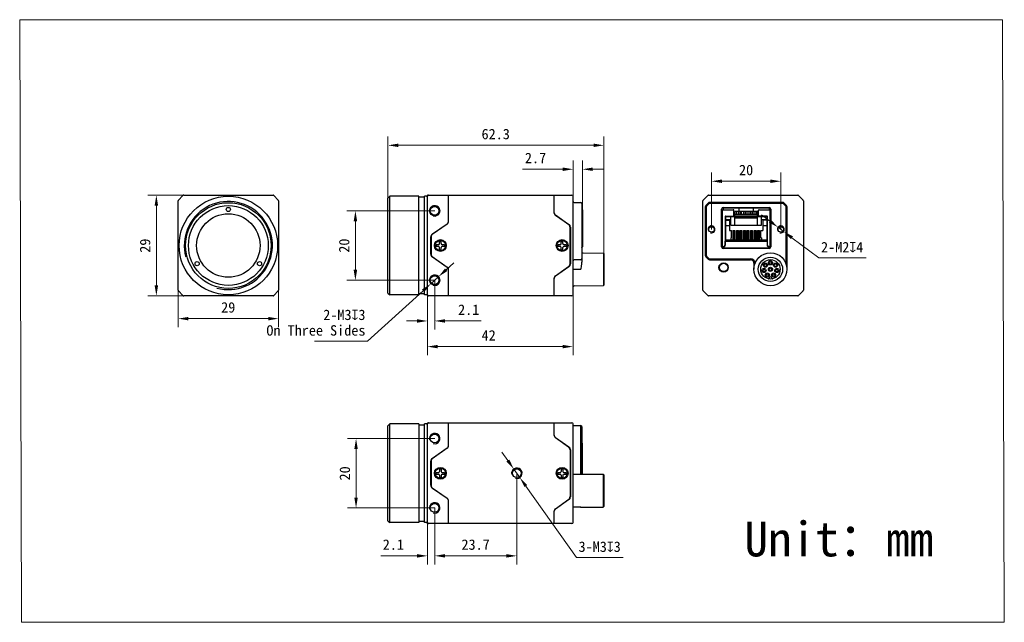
# Model space of a CAD drawing. Header units: millimetres. Extents: x 764 to 1048, y 76 to 249.
import ezdxf

# ---------------------------------------------------------------- set-up
doc = ezdxf.new("R2010")
doc.units = ezdxf.units.MM
doc.header["$LTSCALE"] = 16.335
doc.header["$PDMODE"] = 3
doc.header["$PDSIZE"] = 8
doc.layers.get('0').update_dxf_attribs({"linetype": 'CONTINUOUS'})
doc.layers.get('Defpoints').update_dxf_attribs({"linetype": 'CONTINUOUS'})
for name, color, linetype in [('00_COMPONENTS', 7, 'CONTINUOUS'), ('51__DRAFT_DIMS', 7, 'CONTINUOUS'), ('ASM_DXF_DIMENSION', 7, 'CONTINUOUS'), ('ASM_DXF_FORMAT', 7, 'CONTINUOUS'), ('D-01-35-26-0DXF_CONTINUOUS_LINE', 7, 'CONTINUOUS'), ('D-01-36-26-0DXF_CONTINUOUS_LINE', 7, 'CONTINUOUS')]:
    doc.layers.add(name, color=color, linetype=linetype)
doc.styles.get("Standard").update_dxf_attribs({"font": 'simfang.ttf'})
doc.dimstyles.new('DIMSTYLE_1', dxfattribs={"dimtxt": 3, "dimasz": 3, "dimexe": 2.5, "dimexo": 0, "dimgap": 0.75, "dimtad": 1, "dimdsep": 46, "dimtxsty": 'STANDARD', "dimblk": '_FILLED', "dimcen": 0.09, "dimclrd": 8, "dimclre": 8, "dimclrt": 7, "dimadec": 0, "dimazin": 0, "dimtp": 0.001, "dimtm": 0.001, "dimtfac": 1, "dimtofl": 0, "dimtmove": 0, "dimatfit": 3, "dimldrblk": '_FILLED', "dimfxl": 1, "dimtolj": 1, "dimlwd": 9, "dimlwe": 9, "dimarcsym": 0})
doc.dimstyles.new('DIMSTYLE_2', dxfattribs={"dimtxt": 3, "dimasz": 3, "dimexe": 2.5, "dimexo": 0, "dimtad": 1, "dimdec": 3, "dimdsep": 46, "dimtxsty": 'STANDARD', "dimblk": '_FILLED', "dimcen": 0.09, "dimclrd": 8, "dimclre": 8, "dimclrt": 7, "dimadec": 0, "dimazin": 0, "dimtp": 0.001, "dimtm": 0.001, "dimtfac": 1, "dimtdec": 3, "dimtmove": 0, "dimatfit": 2, "dimldrblk": '_FILLED', "dimfxl": 1, "dimtolj": 1, "dimlwd": 9, "dimlwe": 9, "dimarcsym": 0})

# ---------------------------------------------------------------- blocks, each defined once
blk = doc.blocks.new('_FILLED')
at = {"color": 0, "linetype": 'ByBlock'}
blk.add_solid([(0, 0), (-1, 0.167), (-1, -0.167)], dxfattribs=at)
blk = doc.blocks.new('*D145')
at = {"layer": 'D-01-35-26-0DXF_CONTINUOUS_LINE', "color": 8, "linetype": 'Continuous', "lineweight": 9}
for p, q in [((809.66, 172.39), (809.66, 160.71)), ((838.66, 172.39), (838.66, 160.71)), ((812.66, 163.21), (835.66, 163.21))]:
    blk.add_line(p, q, dxfattribs=at)
at = {"layer": 'Defpoints', "color": 0}
for p in [(809.66, 172.39), (838.66, 172.39), (838.66, 163.21)]:
    blk.add_point(p, dxfattribs=at)
at = {"layer": 'D-01-35-26-0DXF_CONTINUOUS_LINE', "color": 8, "linetype": 'ByBlock', "lineweight": 9, "xscale": 3, "yscale": 3, "zscale": 3, "rotation": 180}
blk.add_blockref('_FILLED', (809.66, 163.21), dxfattribs=at)
at = {"layer": 'D-01-35-26-0DXF_CONTINUOUS_LINE', "color": 8, "linetype": 'ByBlock', "lineweight": 9, "xscale": 3, "yscale": 3, "zscale": 3}
blk.add_blockref('_FILLED', (838.66, 163.21), dxfattribs=at)
at = {"layer": 'D-01-35-26-0DXF_CONTINUOUS_LINE', "color": 7, "lineweight": 30, "insert": (824.13, 167.96), "char_height": 3, "attachment_point": 2, "line_spacing_factor": 0.9}
blk.add_mtext('\\A1;29', dxfattribs=at)
blk = doc.blocks.new('*D146')
at = {"layer": 'D-01-35-26-0DXF_CONTINUOUS_LINE', "color": 8, "linetype": 'Continuous', "lineweight": 9}
for p, q in [((812.28, 198.78), (800.9, 198.78)), ((803.4, 172.78), (803.4, 195.78)), ((812.28, 169.78), (800.9, 169.78))]:
    blk.add_line(p, q, dxfattribs=at)
at = {"layer": 'Defpoints', "color": 0}
for p in [(803.4, 198.78), (812.28, 198.78), (812.28, 169.78)]:
    blk.add_point(p, dxfattribs=at)
at = {"layer": 'D-01-35-26-0DXF_CONTINUOUS_LINE', "color": 8, "linetype": 'ByBlock', "lineweight": 9, "xscale": 3, "yscale": 3, "zscale": 3}
for p, rotation in [((803.4, 198.78), 90), ((803.4, 169.78), 270)]:
    blk.add_blockref('_FILLED', p, dxfattribs=dict(at, rotation=rotation))
at = {"layer": 'D-01-35-26-0DXF_CONTINUOUS_LINE', "color": 7, "lineweight": 30, "insert": (798.65, 184.24), "char_height": 3, "attachment_point": 2, "rotation": 90, "line_spacing_factor": 0.9}
blk.add_mtext('\\A1;29', dxfattribs=at)
blk = doc.blocks.new('*D147')
at = {"layer": 'D-01-35-26-0DXF_CONTINUOUS_LINE', "color": 8, "linetype": 'Continuous', "lineweight": 9}
for p, q in [((883.66, 128.65), (858.49, 128.65)), ((860.99, 125.65), (860.99, 111.65)), ((883.66, 108.65), (858.49, 108.65))]:
    blk.add_line(p, q, dxfattribs=at)
at = {"layer": 'Defpoints', "color": 0}
for p in [(883.66, 128.65), (860.99, 108.65), (883.66, 108.65)]:
    blk.add_point(p, dxfattribs=at)
at = {"layer": 'D-01-35-26-0DXF_CONTINUOUS_LINE', "color": 8, "linetype": 'ByBlock', "lineweight": 9, "xscale": 3, "yscale": 3, "zscale": 3}
for p, rotation in [((860.99, 128.65), 90), ((860.99, 108.65), 270)]:
    blk.add_blockref('_FILLED', p, dxfattribs=dict(at, rotation=rotation))
at = {"layer": 'D-01-35-26-0DXF_CONTINUOUS_LINE', "color": 7, "lineweight": 30, "insert": (856.24, 118.62), "char_height": 3, "attachment_point": 2, "rotation": 90, "line_spacing_factor": 0.9}
blk.add_mtext('\\A1;20', dxfattribs=at)
blk = doc.blocks.new('*D148')
at = {"layer": 'D-01-35-26-0DXF_CONTINUOUS_LINE', "color": 8, "linetype": 'Continuous', "lineweight": 9}
for p, q in [((907.36, 118.65), (907.36, 92.35)), ((883.66, 108.65), (883.66, 92.35)), ((886.66, 94.85), (904.36, 94.85))]:
    blk.add_line(p, q, dxfattribs=at)
at = {"layer": 'Defpoints', "color": 0}
for p in [(907.36, 118.65), (883.66, 108.65), (907.36, 94.85)]:
    blk.add_point(p, dxfattribs=at)
at = {"layer": 'D-01-35-26-0DXF_CONTINUOUS_LINE', "color": 8, "linetype": 'ByBlock', "lineweight": 9, "xscale": 3, "yscale": 3, "zscale": 3, "rotation": 180}
blk.add_blockref('_FILLED', (883.66, 94.85), dxfattribs=at)
at = {"layer": 'D-01-35-26-0DXF_CONTINUOUS_LINE', "color": 8, "linetype": 'ByBlock', "lineweight": 9, "xscale": 3, "yscale": 3, "zscale": 3}
blk.add_blockref('_FILLED', (907.36, 94.85), dxfattribs=at)
at = {"layer": 'D-01-35-26-0DXF_CONTINUOUS_LINE', "color": 7, "lineweight": 30, "insert": (895.46, 99.6), "char_height": 3, "attachment_point": 2, "line_spacing_factor": 0.9}
blk.add_mtext('\\A1;23.7', dxfattribs=at)
blk = doc.blocks.new('*D149')
at = {"layer": 'D-01-35-26-0DXF_CONTINUOUS_LINE', "color": 8, "linetype": 'Continuous', "lineweight": 9}
for p, q in [((963.49, 188.93), (963.49, 205.3)), ((983.49, 188.93), (983.49, 205.3)), ((966.49, 202.8), (980.49, 202.8))]:
    blk.add_line(p, q, dxfattribs=at)
at = {"layer": 'Defpoints', "color": 0}
for p in [(983.49, 202.8), (963.49, 188.93), (983.49, 188.93)]:
    blk.add_point(p, dxfattribs=at)
at = {"layer": 'D-01-35-26-0DXF_CONTINUOUS_LINE', "color": 8, "linetype": 'ByBlock', "lineweight": 9, "xscale": 3, "yscale": 3, "zscale": 3, "rotation": 180}
blk.add_blockref('_FILLED', (963.49, 202.8), dxfattribs=at)
at = {"layer": 'D-01-35-26-0DXF_CONTINUOUS_LINE', "color": 8, "linetype": 'ByBlock', "lineweight": 9, "xscale": 3, "yscale": 3, "zscale": 3}
blk.add_blockref('_FILLED', (983.49, 202.8), dxfattribs=at)
at = {"layer": 'D-01-35-26-0DXF_CONTINUOUS_LINE', "color": 7, "lineweight": 30, "insert": (973.46, 207.55), "char_height": 3, "attachment_point": 2, "line_spacing_factor": 0.9}
blk.add_mtext('\\A1;20', dxfattribs=at)
blk = doc.blocks.new('*D150')
at = {"layer": 'ASM_DXF_DIMENSION', "color": 8, "linetype": 'Continuous', "lineweight": 9}
for p, q in [((980.29, 191.33), (977.89, 193.13)), ((982.69, 189.53), (984.29, 188.33)), ((986.69, 186.52), (994.45, 180.69)), ((1008.1, 180.69), (994.45, 180.69))]:
    blk.add_line(p, q, dxfattribs=at)
at = {"layer": 'Defpoints', "color": 0}
for p in [(982.69, 189.53), (984.29, 188.33)]:
    blk.add_point(p, dxfattribs=at)
at = {"layer": 'ASM_DXF_DIMENSION', "color": 8, "linetype": 'ByBlock', "lineweight": 9, "xscale": 3, "yscale": 3, "zscale": 3}
for p, rotation in [((982.69, 189.53), 323.0832272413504), ((984.29, 188.33), 143.0832272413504)]:
    blk.add_blockref('_FILLED', p, dxfattribs=dict(at, rotation=rotation))
at = {"layer": 'ASM_DXF_DIMENSION', "color": 7, "lineweight": 15, "insert": (995.07, 185.32), "char_height": 3, "attachment_point": 1, "line_spacing_factor": 0.9}
blk.add_mtext('\\A1;{2-M2{\\fgdt;x}4}', dxfattribs=at)
blk = doc.blocks.new('*D151')
at = {"layer": 'ASM_DXF_DIMENSION', "color": 8, "linetype": 'Continuous', "lineweight": 9}
for p, q in [((904.76, 122.32), (903.03, 124.77)), ((906.49, 119.87), (908.22, 117.43)), ((909.95, 114.98), (924.53, 94.36)), ((938.02, 94.36), (924.53, 94.36))]:
    blk.add_line(p, q, dxfattribs=at)
at = {"layer": 'Defpoints', "color": 0}
for p in [(906.49, 119.87), (908.22, 117.43)]:
    blk.add_point(p, dxfattribs=at)
at = {"layer": 'ASM_DXF_DIMENSION', "color": 8, "linetype": 'ByBlock', "lineweight": 9, "xscale": 3, "yscale": 3, "zscale": 3}
for p, rotation in [((906.49, 119.87), 305.2602891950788), ((908.22, 117.43), 125.2602891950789)]:
    blk.add_blockref('_FILLED', p, dxfattribs=dict(at, rotation=rotation))
at = {"layer": 'ASM_DXF_DIMENSION', "color": 7, "lineweight": 15, "insert": (925.15, 98.99), "char_height": 3, "attachment_point": 1, "line_spacing_factor": 0.9}
blk.add_mtext('\\A1;{3-M3{\\fgdt;x}3}', dxfattribs=at)
blk = doc.blocks.new('*D152')
at = {"layer": 'D-01-35-26-0DXF_CONTINUOUS_LINE', "color": 8, "linetype": 'Continuous', "lineweight": 9}
for p, q in [((883.66, 108.65), (883.66, 92.35)), ((881.56, 104.45), (881.56, 92.35)), ((878.56, 94.85), (868.14, 94.85)), ((886.66, 94.85), (889.66, 94.85))]:
    blk.add_line(p, q, dxfattribs=at)
at = {"layer": 'Defpoints', "color": 0}
for p in [(883.66, 108.65), (881.56, 104.45), (883.66, 94.85)]:
    blk.add_point(p, dxfattribs=at)
at = {"layer": 'D-01-35-26-0DXF_CONTINUOUS_LINE', "color": 8, "linetype": 'ByBlock', "lineweight": 9, "xscale": 3, "yscale": 3, "zscale": 3}
blk.add_blockref('_FILLED', (881.56, 94.85), dxfattribs=at)
at = {"layer": 'D-01-35-26-0DXF_CONTINUOUS_LINE', "color": 8, "linetype": 'ByBlock', "lineweight": 9, "xscale": 3, "yscale": 3, "zscale": 3, "rotation": 180}
blk.add_blockref('_FILLED', (883.66, 94.85), dxfattribs=at)
at = {"layer": 'D-01-35-26-0DXF_CONTINUOUS_LINE', "color": 7, "lineweight": 30, "insert": (874.81, 99.6), "char_height": 3, "attachment_point": 3, "line_spacing_factor": 0.9}
blk.add_mtext('\\A1;2.1', dxfattribs=at)
blk = doc.blocks.new('*D153')
at = {"layer": 'D-01-35-26-0DXF_CONTINUOUS_LINE', "color": 8, "linetype": 'Continuous', "lineweight": 9}
for p, q in [((883.66, 194.28), (858.3, 194.28)), ((860.8, 177.28), (860.8, 191.28)), ((883.66, 174.28), (858.3, 174.28))]:
    blk.add_line(p, q, dxfattribs=at)
at = {"layer": 'Defpoints', "color": 0}
for p in [(860.8, 194.28), (883.66, 194.28), (883.66, 174.28)]:
    blk.add_point(p, dxfattribs=at)
at = {"layer": 'D-01-35-26-0DXF_CONTINUOUS_LINE', "color": 8, "linetype": 'ByBlock', "lineweight": 9, "xscale": 3, "yscale": 3, "zscale": 3}
for p, rotation in [((860.8, 194.28), 90), ((860.8, 174.28), 270)]:
    blk.add_blockref('_FILLED', p, dxfattribs=dict(at, rotation=rotation))
at = {"layer": 'D-01-35-26-0DXF_CONTINUOUS_LINE', "color": 7, "lineweight": 30, "insert": (856.05, 184.25), "char_height": 3, "attachment_point": 2, "rotation": 90, "line_spacing_factor": 0.9}
blk.add_mtext('\\A1;20', dxfattribs=at)
blk = doc.blocks.new('*D155')
at = {"layer": 'D-01-35-26-0DXF_CONTINUOUS_LINE', "color": 8, "linetype": 'Continuous', "lineweight": 9}
for p, q in [((881.56, 170.08), (881.56, 152.65)), ((923.56, 170.08), (923.56, 152.65)), ((884.56, 155.15), (920.56, 155.15))]:
    blk.add_line(p, q, dxfattribs=at)
at = {"layer": 'Defpoints', "color": 0}
for p in [(881.56, 170.08), (923.56, 170.08), (923.56, 155.15)]:
    blk.add_point(p, dxfattribs=at)
at = {"layer": 'D-01-35-26-0DXF_CONTINUOUS_LINE', "color": 8, "linetype": 'ByBlock', "lineweight": 9, "xscale": 3, "yscale": 3, "zscale": 3, "rotation": 180}
blk.add_blockref('_FILLED', (881.56, 155.15), dxfattribs=at)
at = {"layer": 'D-01-35-26-0DXF_CONTINUOUS_LINE', "color": 8, "linetype": 'ByBlock', "lineweight": 9, "xscale": 3, "yscale": 3, "zscale": 3}
blk.add_blockref('_FILLED', (923.56, 155.15), dxfattribs=at)
at = {"layer": 'D-01-35-26-0DXF_CONTINUOUS_LINE', "color": 7, "lineweight": 30, "insert": (899.23, 159.9), "char_height": 3, "attachment_point": 2, "line_spacing_factor": 0.9}
blk.add_mtext('\\A1;42', dxfattribs=at)
blk = doc.blocks.new('*D156')
at = {"layer": 'D-01-35-26-0DXF_CONTINUOUS_LINE', "color": 8, "linetype": 'Continuous', "lineweight": 9}
for p, q in [((923.56, 198.39), (923.56, 208.76)), ((926.26, 194.58), (926.26, 208.76)), ((920.56, 206.26), (908.95, 206.26)), ((929.26, 206.26), (932.26, 206.26))]:
    blk.add_line(p, q, dxfattribs=at)
at = {"layer": 'Defpoints', "color": 0}
for p in [(923.56, 206.26), (923.56, 198.39), (926.26, 194.58)]:
    blk.add_point(p, dxfattribs=at)
at = {"layer": 'D-01-35-26-0DXF_CONTINUOUS_LINE', "color": 8, "linetype": 'ByBlock', "lineweight": 9, "xscale": 3, "yscale": 3, "zscale": 3}
for p, rotation in [((923.56, 206.26), 359.9999999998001), ((926.26, 206.26), 179.9999999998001)]:
    blk.add_blockref('_FILLED', p, dxfattribs=dict(at, rotation=rotation))
at = {"layer": 'D-01-35-26-0DXF_CONTINUOUS_LINE', "color": 7, "lineweight": 30, "insert": (915.8, 211.01), "char_height": 3, "attachment_point": 3, "line_spacing_factor": 0.9}
blk.add_mtext('\\A1;2.7{}{{\\H0.7x;}{}}', dxfattribs=at)
blk = doc.blocks.new('*D157')
at = {"layer": 'D-01-35-26-0DXF_CONTINUOUS_LINE', "color": 8, "linetype": 'Continuous', "lineweight": 9}
for p, q in [((883.66, 174.28), (883.66, 160.04)), ((881.56, 170.08), (881.56, 160.04)), ((878.56, 162.54), (875.56, 162.54)), ((886.66, 162.54), (897.07, 162.54))]:
    blk.add_line(p, q, dxfattribs=at)
at = {"layer": 'Defpoints', "color": 0}
for p in [(883.66, 174.28), (881.56, 170.08), (883.66, 162.54)]:
    blk.add_point(p, dxfattribs=at)
at = {"layer": 'D-01-35-26-0DXF_CONTINUOUS_LINE', "color": 8, "linetype": 'ByBlock', "lineweight": 9, "xscale": 3, "yscale": 3, "zscale": 3}
blk.add_blockref('_FILLED', (881.56, 162.54), dxfattribs=at)
at = {"layer": 'D-01-35-26-0DXF_CONTINUOUS_LINE', "color": 8, "linetype": 'ByBlock', "lineweight": 9, "xscale": 3, "yscale": 3, "zscale": 3, "rotation": 180}
blk.add_blockref('_FILLED', (883.66, 162.54), dxfattribs=at)
at = {"layer": 'D-01-35-26-0DXF_CONTINUOUS_LINE', "color": 7, "lineweight": 30, "insert": (890.41, 167.29), "char_height": 3, "attachment_point": 1, "line_spacing_factor": 0.9}
blk.add_mtext('\\A1;2.1', dxfattribs=at)
blk = doc.blocks.new('*D158')
at = {"layer": 'D-01-35-26-0DXF_CONTINUOUS_LINE', "color": 8, "linetype": 'Continuous', "lineweight": 9}
for p, q in [((870.2, 197.78), (870.2, 215.66)), ((873.2, 213.16), (929.46, 213.16)), ((932.46, 181.98), (932.46, 215.66))]:
    blk.add_line(p, q, dxfattribs=at)
at = {"layer": 'Defpoints', "color": 0}
for p in [(932.46, 213.16), (870.2, 197.78), (932.46, 181.98)]:
    blk.add_point(p, dxfattribs=at)
at = {"layer": 'D-01-35-26-0DXF_CONTINUOUS_LINE', "color": 8, "linetype": 'ByBlock', "lineweight": 9, "xscale": 3, "yscale": 3, "zscale": 3, "rotation": 180}
blk.add_blockref('_FILLED', (870.2, 213.16), dxfattribs=at)
at = {"layer": 'D-01-35-26-0DXF_CONTINUOUS_LINE', "color": 8, "linetype": 'ByBlock', "lineweight": 9, "xscale": 3, "yscale": 3, "zscale": 3}
blk.add_blockref('_FILLED', (932.46, 213.16), dxfattribs=at)
at = {"layer": 'D-01-35-26-0DXF_CONTINUOUS_LINE', "color": 7, "lineweight": 30, "insert": (901.26, 217.91), "char_height": 3, "attachment_point": 2, "line_spacing_factor": 0.9}
blk.add_mtext('\\A1;62.3{}{{\\H0.7x;}{}}', dxfattribs=at)

msp = doc.modelspace()

# ---------------------------------------------------------------- linework, layer by layer
for p, q in [((879.0554, 198.4757), (870.6994, 198.4757)), ((879.0554, 170.0768), (870.6994, 170.0768)), ((879.0554, 132.85), (870.6994, 132.85)), ((879.0554, 104.45), (870.6994, 104.45))]:
    msp.add_line(p, q)
at = {"layer": '00_COMPONENTS', "color": 7}
for p, q in [((887.6554, 191.2969), (887.6554, 198.7763)), ((918.0554, 198.7763), (918.0554, 193.7969)), ((870.1994, 197.9757), (870.6994, 198.4757)), ((870.1994, 170.5768), (870.1994, 197.9757)), ((870.6994, 170.0768), (870.6994, 198.4757)), ((879.0554, 170.0768), (879.0554, 198.4757)), ((880.7554, 198.1763), (879.0554, 198.1763)), ((881.259, 198.4727), (880.7554, 198.4665)), ((880.7554, 170.0861), (880.7554, 198.4665)), ((881.5554, 170.0763), (881.5554, 198.4763)), ((923.5554, 170.0763), (923.5554, 198.3855)), ((923.8528, 196.6737), (925.758, 196.6571)), ((918.4818, 193.1027), (922.379, 190.3739)), ((926.2604, 194.5763), (926.0554, 194.5763)), ((926.2604, 194.5763), (926.2604, 183.9263)), ((882.9318, 187.5688), (887.229, 190.5777)), ((887.229, 190.4777), (883.0318, 187.5388)), ((886.9554, 190.2861), (886.9554, 190.3861)), ((922.279, 190.3189), (918.4818, 192.9777)), ((922.7054, 179.0528), (922.7054, 189.4998)), ((922.8054, 189.5547), (922.8054, 178.9978)), ((882.5054, 181.8029), (882.5054, 186.7496)), ((882.6054, 186.7197), (882.6054, 181.8329)), ((885.0554, 184.8263), (885.0554, 185.4763)), ((885.0554, 185.4763), (885.5554, 185.4763)), ((885.5554, 184.8263), (885.5554, 185.4763)), ((920.1554, 184.8263), (920.1554, 185.4763)), ((920.1554, 185.4763), (920.6554, 185.4763)), ((920.6554, 184.8263), (920.6554, 185.4763)), ((884.1054, 184.5263), (884.1054, 184.0263)), ((884.7554, 184.5263), (884.1054, 184.5263)), ((884.7554, 184.0263), (884.1054, 184.0263)), ((885.0554, 183.0763), (885.0554, 183.7263)), ((885.0554, 183.0763), (885.5554, 183.0763)), ((885.5554, 183.0763), (885.5554, 183.7263)), ((886.5054, 184.5263), (885.8554, 184.5263)), ((886.5054, 184.0263), (885.8554, 184.0263)), ((886.5054, 184.5263), (886.5054, 184.0263)), ((919.2054, 184.5263), (919.2054, 184.0263)), ((919.8554, 184.5263), (919.2054, 184.5263)), ((919.8554, 184.0263), (919.2054, 184.0263)), ((920.1554, 183.0763), (920.1554, 183.7263)), ((920.1554, 183.0763), (920.6554, 183.0763)), ((920.6554, 183.0763), (920.6554, 183.7263)), ((921.6054, 184.5263), (920.9554, 184.5263)), ((921.6054, 184.0263), (920.9554, 184.0263)), ((921.6054, 184.5263), (921.6054, 184.0263)), ((926.2604, 183.9263), (926.0554, 183.9263)), ((926.3528, 182.1519), (932.332, 182.0997)), ((932.332, 182.0997), (932.332, 172.7529)), ((932.4554, 181.9763), (932.332, 182.0997)), ((932.4554, 181.9763), (932.4554, 172.8763)), ((887.229, 177.9749), (882.9318, 180.9838)), ((883.0318, 181.0137), (887.229, 178.0749)), ((925.758, 180.1955), (923.8528, 180.1789)), ((886.9554, 178.1664), (886.9554, 178.2664)), ((887.6554, 169.7763), (887.6554, 177.2557)), ((918.4818, 175.5749), (922.279, 178.2337)), ((922.379, 178.1787), (918.4818, 175.4499)), ((918.0554, 174.7557), (918.0554, 169.7763)), ((870.1994, 170.5768), (870.6994, 170.0768)), ((880.7554, 170.3763), (879.0554, 170.3763)), ((923.8528, 172.6789), (932.332, 172.7529)), ((932.4554, 172.8763), (932.332, 172.7529)), ((881.259, 170.0799), (880.7554, 170.0861)), ((923.2554, 169.7763), (881.7771, 169.7763))]:
    msp.add_line(p, q, dxfattribs=at)
at = {"layer": '00_COMPONENTS'}
for p, q in [((926.0554, 196.3571), (926.0554, 179.6363)), ((923.5554, 177.4263), (925.758, 177.4263))]:
    msp.add_line(p, q, dxfattribs=at)
at = {"layer": '00_COMPONENTS', "color": 4}
for p, q in [((919.1556, 192.5059), (919.2291, 192.5795)), ((922.7054, 187.6553), (922.8054, 187.7553)), ((926.1364, 183.659), (926.0554, 183.7548)), ((922.7054, 179.2549), (922.8054, 179.3549)), ((919.8779, 176.4274), (920.2948, 176.8444))]:
    msp.add_line(p, q, dxfattribs=at)
at = {"layer": '00_COMPONENTS', "color": 7}
for points in [[(881.7765, 198.7763), (881.7608, 198.7758), (881.7451, 198.7746), (881.7296, 198.7725), (881.7141, 198.7696), (881.6988, 198.7659), (881.6837, 198.7614), (881.6689, 198.7561), (881.6544, 198.75), (881.6402, 198.7432), (881.6264, 198.7357), (881.613, 198.7274), (881.6, 198.7185), (881.5876, 198.7089), (881.5756, 198.6986), (881.5643, 198.6877), (881.5535, 198.6763), (881.5433, 198.6643), (881.5337, 198.6517), (881.5249, 198.6387), (881.5162, 198.6245)], [(881.5162, 169.9281), (881.5249, 169.9138), (881.5337, 169.9008), (881.5433, 169.8883), (881.5535, 169.8763), (881.5643, 169.8648), (881.5756, 169.854), (881.5876, 169.8437), (881.6, 169.8341), (881.613, 169.8251), (881.6264, 169.8169), (881.6402, 169.8093), (881.6544, 169.8025), (881.6689, 169.7965), (881.6837, 169.7912), (881.6988, 169.7867), (881.7141, 169.783), (881.7296, 169.7801), (881.7451, 169.778), (881.7608, 169.7767), (881.7765, 169.7763)]]:
    msp.add_lwpolyline(points, dxfattribs=at)
for centre, radius in [((824.1637, 184.2763), 12.35), ((824.1637, 184.2763), 11.5), ((824.1637, 184.2763), 9.15), ((824.1637, 194.6763), 0.6), ((883.6554, 194.2763), 1.45), ((883.6554, 194.2763), 1.25), ((885.3054, 184.2763), 1.7), ((885.3054, 184.2763), 1.5), ((920.4054, 184.2763), 1.7), ((920.4054, 184.2763), 1.5), ((815.1571, 179.0763), 0.6), ((833.1704, 179.0763), 0.6), ((883.6554, 174.2763), 1.45), ((883.6554, 174.2763), 1.25)]:
    msp.add_circle(centre, radius, dxfattribs=at)
for centre, radius, start, end in [((881.8554, 198.4763), 0.3, 90, 180), ((881.2554, 198.7726), 0.3, 270.7, 330.400891), ((923.8554, 196.9737), 0.3, 180, 269.5), ((925.7554, 196.3571), 0.3, 0, 89.5), ((919.0554, 193.9219), 1, 180, 235), ((919.0554, 193.7969), 1, 180, 235), ((886.6554, 191.3969), 1, 305, 0), ((886.6554, 191.2969), 1, 305, 0), ((921.7054, 189.4998), 1, 0, 55), ((921.8054, 189.5547), 1, 0, 55), ((883.5054, 186.7496), 1, 125, 180), ((883.6054, 186.7197), 1, 125, 180), ((884.7554, 184.8263), 0.3, 270, 0), ((885.8554, 184.8263), 0.3, 180, 270), ((919.8554, 184.8263), 0.3, 270, 0), ((920.9554, 184.8263), 0.3, 180, 270), ((883.5054, 181.8029), 1, 180, 235), ((883.6054, 181.8329), 1, 180, 235), ((884.7554, 183.7263), 0.3, 0, 90), ((885.8554, 183.7263), 0.3, 90, 180), ((919.8554, 183.7263), 0.3, 0, 90), ((920.9554, 183.7263), 0.3, 90, 180), ((925.9104, 183.9263), 0.35, 294.483951, 0), ((926.3554, 182.4519), 0.3, 180, 269.5), ((925.9104, 183.9263), 0.15, 345.306396, 0), ((921.7054, 179.0528), 1, 305, 0), ((921.8054, 178.9978), 1, 305, 0), ((923.8554, 179.8789), 0.3, 90.5, 180), ((925.7554, 180.4955), 0.3, 270.5, 0), ((886.6554, 177.2557), 1, 0, 55), ((886.6554, 177.1557), 1, 0, 55), ((919.0554, 174.7557), 1, 125, 180), ((919.0554, 174.6307), 1, 125, 180), ((923.8554, 172.3789), 0.3, 90.5, 177.016667), ((881.2554, 169.7799), 0.3, 29.599109, 89.3), ((881.8554, 170.0763), 0.3, 180, 270)]:
    msp.add_arc(centre, radius, start, end, dxfattribs=at)
at = {"layer": '00_COMPONENTS'}
for centre in [(883.6554, 194.2763), (883.6554, 174.2763)]:
    msp.add_arc(centre, 1.5, 255, 195, dxfattribs=at)
for points, knots in [([(926.0205, 179.1763), (926.0063, 179.0328), (925.9715, 178.7454), (925.9291, 178.4591), (925.9067, 178.3157)], [0, 0, 0, 0, 0.49839296, 1, 1, 1, 1]), ([(926.0554, 179.6363), (926.0554, 179.5978), (926.0522, 179.5208), (926.0393, 179.3675), (926.0271, 179.2528), (926.0205, 179.1763)], [0, 0, 0, 0, 0.25018034, 0.50059346, 1, 1, 1, 1]), ([(925.9067, 178.3157), (925.8951, 178.2416), (925.8475, 177.9448), (925.7964, 177.6486), (925.758, 177.4263)], [0, 0, 0, 0, 0.24955982, 1, 1, 1, 1])]:
    msp.add_open_spline(points, degree=3, knots=knots, dxfattribs=at)
at = {"layer": '51__DRAFT_DIMS', "color": 8, "lineweight": 9}
for p, q in [((886.9837, 177.3049), (889.2025, 179.324)), ((884.7648, 175.2858), (882.546, 173.2667)), ((880.3271, 171.2477), (864.3263, 156.6875)), ((849.027, 156.6875), (864.3263, 156.6875))]:
    msp.add_line(p, q, dxfattribs=at)
at = {"layer": 'ASM_DXF_FORMAT', "color": 7, "linetype": 'Continuous', "lineweight": 15}
for p, q in [((764.4775, 75.704), (763.996, 249.3577)), ((763.996, 249.3577), (1047.4368, 249.3577)), ((1047.9183, 75.704), (1047.4368, 249.3577)), ((764.4775, 75.704), (1047.9183, 75.704))]:
    msp.add_line(p, q, dxfattribs=at)
at = {"layer": 'D-01-36-26-0DXF_CONTINUOUS_LINE', "color": 7, "linetype": 'Continuous', "lineweight": 30}
for p, q in [((811.288, 198.7763), (837.0395, 198.7763)), ((881.775, 198.7763), (923.2554, 198.7763)), ((962.6115, 198.7763), (988.363, 198.7763)), ((809.6637, 171.4006), (809.6637, 197.152)), ((811.0759, 198.6884), (809.7516, 197.3642)), ((811.0759, 198.6884), (811.0766, 198.6883)), ((838.5759, 197.3642), (837.2516, 198.6884)), ((838.6637, 197.152), (838.6637, 171.4006)), ((960.9872, 171.4006), (960.9872, 197.152)), ((962.3993, 198.6884), (961.0751, 197.3642)), ((962.5408, 196.5298), (961.8337, 195.8227)), ((962.7529, 196.3177), (962.0458, 195.6106)), ((984.0801, 196.6763), (962.8943, 196.6763)), ((984.0801, 196.3763), (962.8943, 196.3763)), ((984.9286, 195.6106), (984.2215, 196.3177)), ((985.1408, 195.8227), (984.4337, 196.5298)), ((988.5744, 198.6883), (988.5751, 198.6884)), ((989.8993, 197.3642), (988.5751, 198.6884)), ((989.9872, 197.152), (989.9872, 171.4006)), ((961.6872, 195.4692), (961.6872, 181.3834)), ((961.9872, 195.4692), (961.9872, 181.3834)), ((966.3872, 183.8763), (966.3872, 194.7763)), ((966.5872, 194.5763), (966.5872, 183.9263)), ((966.5872, 194.5763), (969.7772, 194.5763)), ((966.8872, 195.2763), (980.0872, 195.2763)), ((966.8872, 195.0763), (966.8872, 194.5763)), ((980.0872, 195.0763), (966.8872, 195.0763)), ((969.9272, 192.9001), (969.9272, 194.4263)), ((970.2372, 190.1263), (970.2372, 194.1263)), ((976.7372, 194.1263), (970.2372, 194.1263)), ((976.7372, 193.2263), (970.2372, 193.2263)), ((970.7272, 193.2263), (970.7272, 194.1263)), ((971.1472, 194.1263), (971.1472, 193.2263)), ((971.4372, 194.1263), (971.4372, 194.9263)), ((971.7472, 193.2263), (971.7472, 194.1263)), ((972.1672, 193.2263), (972.1672, 194.1263)), ((972.7672, 193.2263), (972.7672, 194.1263)), ((973.1872, 194.1263), (973.1872, 193.2263)), ((973.7872, 193.2263), (973.7872, 194.1263)), ((974.2072, 194.1263), (974.2072, 193.2263)), ((974.8072, 193.2263), (974.8072, 194.1263)), ((975.2272, 194.1263), (975.2272, 193.2263)), ((975.5372, 194.9263), (975.5372, 194.1263)), ((975.8272, 193.2263), (975.8272, 194.1263)), ((976.2472, 194.1263), (976.2472, 193.2263)), ((976.7372, 190.1263), (976.7372, 194.1263)), ((977.0472, 192.9001), (977.0472, 194.4263)), ((977.1972, 194.5763), (980.3872, 194.5763)), ((980.0872, 195.0763), (980.0872, 194.5763)), ((980.3872, 183.9263), (980.3872, 194.5763)), ((980.5872, 194.7763), (980.5872, 183.8763)), ((984.9872, 178.947), (984.9872, 195.4692)), ((985.2872, 177.4263), (985.2872, 195.4692)), ((967.3872, 192.6001), (967.3872, 184.3984)), ((967.5372, 192.5263), (967.4009, 192.6626)), ((967.4939, 192.5696), (967.4867, 192.5768)), ((967.5203, 192.5433), (967.5111, 192.5524)), ((967.5159, 192.5476), (967.5112, 192.5524)), ((967.5279, 192.5356), (967.5244, 192.5392)), ((967.5372, 192.5263), (967.537, 192.5265)), ((967.5372, 192.7501), (969.7772, 192.7501)), ((967.5372, 192.5263), (967.5372, 185.8263)), ((970.2372, 192.5263), (967.5372, 192.5263)), ((969.0872, 191.7263), (967.5372, 191.7263)), ((967.5372, 191.5763), (968.6872, 191.5763)), ((968.6872, 191.5763), (968.6872, 188.5763)), ((969.0872, 190.1263), (969.0872, 192.5263)), ((970.2372, 192.8013), (976.7372, 192.8013)), ((970.2372, 192.6513), (976.7372, 192.6513)), ((970.2372, 192.2263), (976.7372, 192.2263)), ((979.4372, 192.5263), (976.7372, 192.5263)), ((979.4372, 192.7501), (977.1972, 192.7501)), ((977.8872, 190.1263), (977.8872, 192.5263)), ((979.4372, 191.7263), (977.8872, 191.7263)), ((978.2872, 191.5763), (978.2872, 188.5763)), ((979.4372, 191.5763), (978.2872, 191.5763)), ((979.4372, 192.5263), (979.5735, 192.6625)), ((979.4372, 192.5263), (979.4375, 192.5265)), ((979.4372, 192.5263), (979.4372, 185.8263)), ((979.4465, 192.5356), (979.4501, 192.5391)), ((979.4586, 192.5476), (979.4633, 192.5523)), ((979.5872, 184.3984), (979.5872, 192.6001)), ((967.5372, 190.0617), (968.6872, 190.0617)), ((968.6872, 188.5763), (969.2872, 188.5763)), ((969.0872, 190.1263), (977.8872, 190.1263)), ((969.2872, 186.5263), (969.2872, 188.5763)), ((969.6272, 188.5763), (969.6272, 185.8263)), ((969.6272, 188.5763), (970.2072, 188.5763)), ((969.7272, 185.8263), (969.7272, 188.4912)), ((969.7272, 188.4912), (970.1072, 188.4912)), ((970.1072, 185.8263), (970.1072, 188.4912)), ((970.2072, 188.5763), (970.2072, 185.8263)), ((970.6472, 188.5763), (970.6472, 185.8263)), ((970.6472, 188.5763), (971.2272, 188.5763)), ((970.7472, 185.8263), (970.7472, 188.4912)), ((970.7472, 188.4912), (971.1272, 188.4912)), ((971.1272, 185.8263), (971.1272, 188.4912)), ((971.2272, 188.5763), (971.2272, 185.8263)), ((971.6672, 188.5763), (971.6672, 185.8263)), ((971.6672, 188.5763), (972.2472, 188.5763)), ((971.7672, 185.8263), (971.7672, 188.4912)), ((971.7672, 188.4912), (972.1472, 188.4912)), ((972.1472, 185.8263), (972.1472, 188.4912)), ((972.2472, 188.5763), (972.2472, 185.8263)), ((972.6872, 188.5763), (972.6872, 185.8263)), ((972.6872, 188.5763), (973.2672, 188.5763)), ((972.7872, 185.8263), (972.7872, 188.4912)), ((972.7872, 188.4912), (973.1672, 188.4912)), ((973.1672, 185.8263), (973.1672, 188.4912)), ((973.2672, 188.5763), (973.2672, 185.8263)), ((973.7072, 188.5763), (973.7072, 185.8263)), ((973.7072, 188.5763), (974.2872, 188.5763)), ((973.8072, 185.8263), (973.8072, 188.4912)), ((973.8072, 188.4912), (974.1872, 188.4912)), ((974.1872, 185.8263), (974.1872, 188.4912)), ((974.2872, 188.5763), (974.2872, 185.8263)), ((974.7272, 188.5763), (974.7272, 185.8263)), ((974.7272, 188.5763), (975.3072, 188.5763)), ((974.8272, 185.8263), (974.8272, 188.4912)), ((974.8272, 188.4912), (975.2072, 188.4912)), ((975.2072, 185.8263), (975.2072, 188.4912)), ((975.3072, 188.5763), (975.3072, 185.8263)), ((975.7472, 188.5763), (975.7472, 185.8263)), ((975.7472, 188.5763), (976.3272, 188.5763)), ((975.8472, 185.8263), (975.8472, 188.4912)), ((975.8472, 188.4912), (976.2272, 188.4912)), ((976.2272, 185.8263), (976.2272, 188.4912)), ((976.3272, 188.5763), (976.3272, 185.8263)), ((976.7672, 188.5763), (976.7672, 185.8263)), ((976.7672, 188.5763), (977.3472, 188.5763)), ((976.8672, 185.8263), (976.8672, 188.4912)), ((976.8672, 188.4912), (977.2472, 188.4912)), ((977.2472, 185.8263), (977.2472, 188.4912)), ((977.3472, 188.5763), (977.3472, 185.8263)), ((977.6872, 186.5263), (977.6872, 188.5763)), ((977.6872, 188.5763), (978.2872, 188.5763)), ((978.2872, 190.0617), (979.4372, 190.0617)), ((967.5372, 185.8263), (967.3872, 185.6763)), ((967.4472, 184.3375), (967.4472, 185.5589)), ((967.4472, 185.5589), (979.5272, 185.5589)), ((967.5159, 185.8049), (967.5111, 185.8003)), ((967.5279, 185.817), (967.5244, 185.8135)), ((967.5372, 185.8263), (967.537, 185.826)), ((979.4372, 185.8263), (967.5372, 185.8263)), ((969.0872, 186.5263), (969.0872, 185.8263)), ((969.0872, 186.5263), (969.2872, 186.5263)), ((977.8872, 186.5263), (977.6872, 186.5263)), ((977.8872, 186.5263), (977.8872, 185.8263)), ((979.4372, 185.8263), (979.5872, 185.6763)), ((979.4372, 185.8263), (979.4375, 185.8261)), ((979.4465, 185.817), (979.45, 185.8134)), ((979.4586, 185.8049), (979.4632, 185.8002)), ((979.5272, 185.5589), (979.5272, 184.3375)), ((966.9772, 183.9263), (966.5872, 183.9263)), ((980.0872, 183.3763), (966.8872, 183.3763)), ((966.9372, 183.7763), (966.9572, 183.7763)), ((966.9372, 183.5763), (980.0372, 183.5763)), ((967.3433, 184.2924), (966.9772, 183.9263)), ((967.1042, 183.9263), (967.0974, 183.9154)), ((967.4043, 184.2325), (967.1042, 183.9263)), ((979.8702, 183.9263), (979.5701, 184.2325)), ((979.9972, 183.9263), (979.6312, 184.2924)), ((979.877, 183.9154), (979.8702, 183.9263)), ((980.3872, 183.9263), (979.9972, 183.9263)), ((980.0172, 183.7763), (980.0372, 183.7763)), ((961.8337, 181.0298), (962.5408, 180.3227)), ((962.0458, 181.242), (962.7529, 180.5349)), ((962.8943, 180.4763), (974.7372, 180.4763)), ((962.8943, 180.1763), (974.7372, 180.1763)), ((975.7372, 179.1763), (975.7372, 177.4263)), ((976.0372, 179.1763), (976.0372, 179.0876)), ((809.7516, 171.1884), (811.0759, 169.8642)), ((837.2516, 169.8642), (838.5759, 171.1884)), ((961.0751, 171.1884), (962.3993, 169.8642)), ((988.5751, 169.8642), (989.8993, 171.1884)), ((837.0395, 169.7763), (811.288, 169.7763)), ((988.363, 169.7763), (962.6115, 169.7763)), ((870.1994, 132.35), (870.6994, 132.85)), ((870.1994, 104.95), (870.1994, 132.35)), ((870.6994, 104.45), (870.6994, 132.85)), ((879.0554, 132.85), (879.0554, 104.45)), ((880.7554, 132.55), (879.0554, 132.55)), ((880.7554, 104.45), (880.7554, 132.85)), ((881.2554, 132.85), (880.7554, 132.85)), ((881.5554, 115.7157), (881.5554, 132.85)), ((881.7738, 133.15), (923.2554, 133.15)), ((887.6554, 126.6705), (887.6554, 133.15)), ((918.0554, 133.15), (918.0554, 129.6705)), ((923.5554, 104.45), (923.5554, 132.85)), ((923.5554, 132.45), (925.7554, 132.45)), ((925.7554, 132.45), (925.7554, 118.4)), ((926.0554, 132.15), (925.7554, 132.45)), ((926.0554, 132.15), (926.0554, 118.4)), ((918.4818, 128.9764), (922.379, 126.2476)), ((922.279, 126.1926), (918.4818, 128.8514)), ((882.9318, 122.9425), (887.229, 125.9514)), ((887.229, 125.8514), (883.0318, 122.9125)), ((886.9554, 125.6598), (886.9554, 125.7598)), ((922.7054, 125.3734), (922.7054, 111.9265)), ((922.8054, 125.4284), (922.8054, 111.8715)), ((926.0604, 127.1385), (926.0604, 127.2)), ((926.2604, 127.16), (926.0604, 127.16)), ((926.2604, 118.4), (926.2604, 127.2)), ((882.5054, 115.1766), (882.5054, 122.1233)), ((882.6054, 122.0934), (882.6054, 115.2066)), ((885.0554, 119.85), (885.0554, 119.2)), ((885.5554, 119.85), (885.0554, 119.85)), ((885.5554, 119.8289), (885.0554, 119.8289)), ((885.5554, 119.85), (885.5554, 119.2)), ((920.1554, 119.85), (920.1554, 119.2)), ((920.6554, 119.85), (920.1554, 119.85)), ((920.6554, 119.8289), (920.1554, 119.8289)), ((920.6554, 119.85), (920.6554, 119.2)), ((884.1054, 118.4), (884.1054, 118.9)), ((884.1054, 118.9), (884.7554, 118.9)), ((884.1054, 118.4), (884.7554, 118.4)), ((884.1264, 118.4), (884.1264, 118.9)), ((885.0554, 118.1), (885.0554, 117.45)), ((885.5554, 117.471), (885.0554, 117.471)), ((885.5554, 117.45), (885.0554, 117.45)), ((885.5554, 118.1), (885.5554, 117.45)), ((885.8554, 118.9), (886.5054, 118.9)), ((885.8554, 118.4), (886.5054, 118.4)), ((886.4843, 118.4), (886.4843, 118.9)), ((886.5054, 118.4), (886.5054, 118.9)), ((919.2054, 118.4), (919.2054, 118.9)), ((919.2054, 118.9), (919.8554, 118.9)), ((919.2054, 118.4), (919.8554, 118.4)), ((919.2264, 118.4), (919.2264, 118.9)), ((920.1554, 118.1), (920.1554, 117.45)), ((920.6554, 117.471), (920.1554, 117.471)), ((920.6554, 117.45), (920.1554, 117.45)), ((920.6554, 118.1), (920.6554, 117.45)), ((920.9554, 118.9), (921.6054, 118.9)), ((920.9554, 118.4), (921.6054, 118.4)), ((921.5843, 118.4), (921.5843, 118.9)), ((921.6054, 118.4), (921.6054, 118.9)), ((923.5554, 118.4), (932.2554, 118.4)), ((932.2554, 118.4), (932.2554, 108.9)), ((932.4554, 118.2), (932.2554, 118.4)), ((932.4554, 118.2), (932.4554, 109.1)), ((881.5554, 104.45), (881.5554, 115.7157)), ((887.229, 111.3486), (882.9318, 114.3575)), ((883.0318, 114.3874), (887.229, 111.4486)), ((886.9554, 111.5401), (886.9554, 111.6401)), ((918.4818, 108.4486), (922.279, 111.1074)), ((922.379, 111.0524), (918.4818, 108.3236)), ((887.6554, 104.15), (887.6554, 110.6294)), ((925.8099, 108.9045), (923.5554, 108.9045)), ((925.7554, 108.85), (923.5554, 108.85)), ((925.7554, 108.85), (925.8099, 108.9045)), ((925.8054, 108.9), (932.2554, 108.9)), ((932.4554, 109.1), (932.2554, 108.9)), ((918.0554, 107.6294), (918.0554, 104.15)), ((870.1994, 104.95), (870.6994, 104.45)), ((880.7554, 104.75), (879.0554, 104.75)), ((881.2554, 104.45), (880.7554, 104.45)), ((881.7738, 104.15), (881.7756, 104.15)), ((881.7738, 104.15), (881.7756, 104.15)), ((923.2554, 104.15), (881.7759, 104.15))]:
    msp.add_line(p, q, dxfattribs=at)
for points in [[(967.5372, 192.5263), (967.537, 192.5265), (967.5349, 192.5285)], [(979.4372, 192.5263), (979.4375, 192.5265), (979.4395, 192.5286)], [(967.5372, 185.8263), (967.537, 185.8261), (967.535, 185.824)], [(979.4372, 185.8263), (979.4374, 185.826), (979.4395, 185.824)]]:
    msp.add_lwpolyline(points, dxfattribs=at)
for centre, radius in [((824.1637, 184.2763), 14.2), ((963.4872, 188.9263), 0.8), ((983.4872, 188.9263), 0.8), ((980.4872, 177.4263), 4.75), ((966.9872, 177.9763), 1.35), ((966.9872, 177.9763), 1.2099), ((980.4872, 177.4263), 3.5), ((980.4872, 177.4263), 2.8), ((979.0372, 178.6263), 0.6), ((979.0372, 178.6263), 0.35), ((980.4872, 179.2763), 0.6), ((980.4872, 179.2763), 0.35), ((981.9372, 178.6263), 0.6), ((981.9372, 178.6263), 0.35), ((978.6372, 177.0763), 0.6), ((978.6372, 177.0763), 0.35), ((979.5872, 175.7763), 0.6), ((979.5872, 175.7763), 0.35), ((980.4872, 177.4263), 0.6), ((980.4872, 177.4263), 0.35), ((981.3872, 175.7763), 0.6), ((981.3872, 175.7763), 0.35), ((982.3372, 177.0763), 0.6), ((982.3372, 177.0763), 0.35), ((883.6554, 128.65), 1.25), ((885.3054, 118.65), 1.7), ((885.3054, 118.65), 1.5), ((907.3554, 118.65), 1.25), ((920.4054, 118.65), 1.7), ((920.4054, 118.65), 1.5), ((883.6554, 108.65), 1.25)]:
    msp.add_circle(centre, radius, dxfattribs=at)
for centre, radius, start, end in [((811.288, 198.4763), 0.3, 90, 135), ((837.0395, 198.4763), 0.3, 45, 90), ((923.2554, 198.4763), 0.3, 0, 90), ((962.6115, 198.4763), 0.3, 90, 135), ((988.363, 198.4763), 0.3, 45, 90), ((809.9637, 197.152), 0.3, 135, 180), ((824.1637, 184.2763), 12.7, 255, 195), ((838.3637, 197.152), 0.3, 0, 45), ((961.2872, 197.152), 0.3, 135, 180), ((962.8943, 196.1763), 0.5, 90, 135), ((962.8943, 196.1763), 0.2, 90, 135), ((984.0801, 196.1763), 0.5, 45, 90), ((984.0801, 196.1763), 0.2, 45, 90), ((989.6872, 197.152), 0.3, 0, 45), ((962.1872, 195.4692), 0.5, 135, 180), ((962.1872, 195.4692), 0.2, 135, 180), ((966.8872, 194.7763), 0.5, 90, 180), ((969.7772, 194.4263), 0.15, 0, 90), ((971.2872, 194.9263), 0.15, 0, 90), ((975.6872, 194.9263), 0.15, 90, 180.00002), ((977.1972, 194.4263), 0.15, 90, 180), ((980.0872, 194.7763), 0.5, 0, 90), ((984.7872, 195.4692), 0.2, 0, 45), ((984.7872, 195.4692), 0.5, 0, 45), ((967.5372, 192.6001), 0.15, 90, 180), ((969.7772, 192.9001), 0.15, 270, 0), ((977.1972, 192.9001), 0.15, 180, 270), ((979.4372, 192.6001), 0.15, 0, 90), ((963.4872, 188.9263), 1, 255, 195), ((983.4872, 188.9263), 1, 255, 195), ((966.8872, 183.8763), 0.5, 180, 270), ((966.9372, 183.9263), 0.35, 180.027337, 270.000019), ((966.9372, 183.9263), 0.15, 180.220059, 269.941406), ((966.9572, 183.8351), 0.0588, 270.025632, 277.153938), ((966.8731, 183.9564), 0.2082, 313.189039, 316.010633), ((966.8393, 183.9888), 0.255, 316.046382, 318.285345), ((967.2372, 184.3984), 0.15, 315, 0), ((967.2972, 184.3375), 0.15, 315.578726, 0), ((979.6772, 184.3375), 0.15, 180, 224.421274), ((979.7372, 184.3984), 0.15, 180, 225), ((980.1289, 183.983), 0.2465, 221.676092, 223.992182), ((980.0966, 183.9516), 0.2015, 223.942057, 226.858271), ((980.0172, 183.8351), 0.0588, 262.846063, 269.974368), ((980.0372, 183.9263), 0.35, 270, 0.000083), ((980.0372, 183.9263), 0.15, 270.000293, 359.909493), ((980.0872, 183.8763), 0.5, 270, 0), ((962.1872, 181.3834), 0.5, 180, 225), ((962.1872, 181.3834), 0.2, 180, 225), ((962.8943, 180.6763), 0.5, 225, 270), ((962.8943, 180.6763), 0.2, 225, 270), ((974.7372, 179.1763), 1.3, 0, 90), ((974.7372, 179.1763), 1, 0, 90), ((985.7323, 177.1984), 0.5, 152.886339, 177.51227), ((979.8502, 174.9055), 0.2, 255.817691, 348.530931), ((980.4872, 174.7763), 0.45, 11.469069, 168.530931), ((981.1242, 174.9055), 0.2, 191.469069, 284.182309), ((809.9637, 171.4006), 0.3, 180, 225), ((838.3637, 171.4006), 0.3, 315, 0), ((961.2872, 171.4006), 0.3, 180, 225), ((989.6872, 171.4006), 0.3, 315, 0), ((811.288, 170.0763), 0.3, 225, 270), ((837.0395, 170.0763), 0.3, 270, 315), ((923.2554, 170.0763), 0.3, 270, 0), ((962.6115, 170.0763), 0.3, 225, 270), ((988.363, 170.0763), 0.3, 270, 315), ((881.2554, 133.15), 0.3, 270, 330), ((881.775, 132.85), 0.3, 90.234914, 150), ((881.8554, 132.85), 0.3, 90, 180), ((923.2554, 132.85), 0.3, 0, 90), ((883.6554, 128.65), 1.5, 255, 195), ((919.0554, 129.7955), 1, 180, 235), ((919.0554, 129.6705), 1, 180, 235), ((886.6554, 126.7705), 1, 305, 0), ((886.6554, 126.6705), 1, 305, 0), ((921.7054, 125.3734), 1, 0, 55), ((921.8054, 125.4284), 1, 0, 55), ((925.9104, 127.2), 0.35, 0, 65.515188), ((925.9104, 127.2), 0.15, 0, 14.680076), ((925.7387, 125.9773), 1.2045, 70.721437, 71.52642), ((925.8109, 126.1843), 0.9853, 69.775265, 70.707609), ((883.5054, 122.1233), 1, 125, 180), ((883.6054, 122.0934), 1, 125, 180), ((907.3554, 118.65), 1.5, 255, 195), ((884.7554, 119.2), 0.3, 270, 0), ((884.7554, 118.1), 0.3, 0, 90), ((885.8554, 119.2), 0.3, 180, 270), ((885.8554, 118.1), 0.3, 90, 180), ((919.8554, 119.2), 0.3, 270, 0), ((919.8554, 118.1), 0.3, 0, 90), ((920.9554, 119.2), 0.3, 180, 270), ((920.9554, 118.1), 0.3, 90, 180), ((883.5054, 115.1766), 1, 180, 235), ((883.6054, 115.2066), 1, 180, 235), ((886.6554, 110.6294), 1, 0, 55), ((886.6554, 110.5294), 1, 0, 55), ((921.7054, 111.9265), 1, 305, 0), ((921.8054, 111.8715), 1, 305, 0), ((883.6554, 108.65), 1.5, 255, 195), ((919.0554, 107.6294), 1, 125, 180), ((919.0554, 107.5044), 1, 125, 180), ((881.2554, 104.15), 0.3, 30, 90), ((881.775, 104.45), 0.3, 210, 269.765086), ((881.8554, 104.45), 0.3, 180, 270), ((923.2554, 104.45), 0.3, 270, 0)]:
    msp.add_arc(centre, radius, start, end, dxfattribs=at)
for points, knots in [([(966.9572, 183.7763), (966.9627, 183.7763), (966.9743, 183.778), (966.991, 183.7852), (967.0075, 183.7967), (967.0177, 183.8064), (967.0229, 183.8118)], [0, 0, 0, 0, 0.2165217, 0.44886513, 0.70826891, 1, 1, 1, 1]), ([(967.0229, 183.8118), (967.0301, 183.8192), (967.0443, 183.8359), (967.0717, 183.874), (967.091, 183.9051), (967.1042, 183.9263)], [0, 0, 0, 0, 0.22121737, 0.46624761, 1, 1, 1, 1]), ([(979.8702, 183.9263), (979.8835, 183.9051), (979.9027, 183.874), (979.9302, 183.8359), (979.9443, 183.8192), (979.9515, 183.8118)], [0, 0, 0, 0, 0.53375239, 0.77878263, 1, 1, 1, 1]), ([(979.9515, 183.8118), (979.9567, 183.8064), (979.967, 183.7967), (979.9834, 183.7852), (980.0002, 183.778), (980.0117, 183.7763), (980.0172, 183.7763)], [0, 0, 0, 0, 0.29173108, 0.55113485, 0.78347829, 1, 1, 1, 1]), ([(926.1364, 127.1143), (926.1301, 127.1165), (926.1033, 127.1256), (926.0762, 127.1339), (926.0554, 127.14)], [0, 0, 0, 0, 0.23453523, 1, 1, 1, 1]), ([(926.2604, 127.033), (926.2604, 127.0364), (926.2587, 127.0439), (926.252, 127.0543), (926.2415, 127.0644), (926.2272, 127.0745), (926.2092, 127.0845), (926.179, 127.0987), (926.1541, 127.1081), (926.1364, 127.1143)], [0, 0, 0, 0, 0.06719273, 0.14423324, 0.23749293, 0.35011559, 0.48314284, 0.63647091, 1, 1, 1, 1])]:
    msp.add_open_spline(points, degree=3, knots=knots, dxfattribs=at)
msp.add_open_spline([(926.2598, 127.0384), (926.2602, 127.0366), (926.2604, 127.0348), (926.2604, 127.033)], degree=3, dxfattribs=at)

# ---------------------------------------------------------------- block references
at = {"layer": '51__DRAFT_DIMS', "color": 8, "lineweight": 9, "xscale": 3, "yscale": 3, "zscale": 3}
for p, rotation in [((884.7648, 175.2858), 222.3009647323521), ((882.546, 173.2667), 42.30096473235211)]:
    msp.add_blockref('_FILLED', p, dxfattribs=dict(at, rotation=rotation))

# ---------------------------------------------------------------- texts
at = {"insert": (972.9654, 104.6971), "char_height": 10, "attachment_point": 1}
msp.add_mtext_dynamic_manual_height_columns('Unit：mm', width=63.843551, gutter_width=1, heights=[0], dxfattribs=at)
at = {"layer": '51__DRAFT_DIMS', "color": 7, "insert": (863.7013, 165.8125), "char_height": 3, "attachment_point": 3, "line_spacing_factor": 0.9}
msp.add_mtext('\\A1;2-M3{\\fgdt|b0|i0|c134|p49;x}3\\POn Three Sides', dxfattribs=at)

# ---------------------------------------------------------------- dimensions: what is measured, and where the dimension line sits
at = {"layer": 'ASM_DXF_DIMENSION', "color": 7, "linetype": 'Continuous', "lineweight": 15}
for p1, p2, text, picture, middle in [((982.6877, 189.5269), (984.2867, 188.3256), '{2-M<>{\\fgdt;x}4}', '*D150', (1001.585, 180.6912)), ((906.4894, 119.8748), (908.2213, 117.4252), '{3-M<>{\\fgdt;x}3}', '*D151', (931.5858, 94.3626))]:
    dim = msp.add_diameter_dim_2p(p1=p1, p2=p2, text=text, dimstyle='DIMSTYLE_2', override={"dimtih": 1, "dimtoh": 1, "dimpost": '<>', "dimtxsty": 'STANDARD', "dimldrblk": '_FILLED'}, dxfattribs=at)
    dim.commit()
    dim.dimension.update_dxf_attribs({"geometry": picture, "text_midpoint": middle, "dimtype": 163})
at = {"layer": 'D-01-35-26-0DXF_CONTINUOUS_LINE', "color": 7, "linetype": 'Continuous', "lineweight": 30}
dim = msp.add_linear_dim(base=(932.4554, 213.157), p1=(870.1994, 197.7763), p2=(932.4554, 181.9763), text='<>{}{{\\H0.7x;}{}}', dimstyle='DIMSTYLE_1', override={"dimdec": 1, "dimtxsty": 'STANDARD'}, dxfattribs=at)
dim.commit()
dim.dimension.update_dxf_attribs({"geometry": '*D158', "text_midpoint": (901.26, 213.157), "dimtype": 160})
dim = msp.add_linear_dim(base=(923.5554, 206.2629), p1=(926.2604, 194.5763), p2=(923.5554, 198.3855), angle=180, text='<>{}{{\\H0.7x;}{}}', dimstyle='DIMSTYLE_1', override={"dimdec": 1, "dimtxsty": 'STANDARD'}, dxfattribs=at)
dim.commit()
dim.dimension.update_dxf_attribs({"geometry": '*D156', "text_midpoint": (912.7511, 206.2629), "dimtype": 160})
for base, p1, p2, picture, middle in [((983.4872, 202.8049), (963.4872, 188.9263), (983.4872, 188.9263), '*D149', (973.4609, 202.8049)), ((883.6554, 162.5366), (881.5554, 170.0763), (883.6554, 174.2763), '*D157', (893.3625, 162.5366)), ((838.6637, 163.2088), (809.6637, 172.3905), (838.6637, 172.3905), '*D145', (824.1256, 163.2088)), ((923.5554, 155.1512), (881.5554, 170.0763), (923.5554, 170.0763), '*D155', (899.2312, 155.1512)), ((907.3554, 94.8538), (883.6554, 108.65), (907.3554, 118.65), '*D148', (895.4556, 94.8538)), ((883.6554, 94.8538), (881.5554, 104.45), (883.6554, 108.65), '*D152', (871.8482, 94.8538))]:
    dim = msp.add_linear_dim(base=base, p1=p1, p2=p2, dimstyle='DIMSTYLE_1', override={"dimtxsty": 'STANDARD', "dimldrblk": '_FILLED'}, dxfattribs=at)
    dim.commit()
    dim.dimension.update_dxf_attribs({"geometry": picture, "text_midpoint": middle, "dimtype": 160})
for base, p1, p2, angle, picture, middle in [((803.3994, 198.7763), (812.2779, 169.7763), (812.2779, 198.7763), 90, '*D146', (803.3994, 184.2382)), ((860.801, 194.2763), (883.6554, 174.2763), (883.6554, 194.2763), 90, '*D153', (860.801, 184.2499)), ((860.9888, 108.65), (883.6554, 128.65), (883.6554, 108.65), 270, '*D147', (860.9888, 118.6236))]:
    dim = msp.add_linear_dim(base=base, p1=p1, p2=p2, angle=angle, dimstyle='DIMSTYLE_1', override={"dimtxsty": 'STANDARD', "dimldrblk": '_FILLED'}, dxfattribs=at)
    dim.commit()
    dim.dimension.update_dxf_attribs({"geometry": picture, "text_midpoint": middle, "dimtype": 160})

doc.saveas('drawing.dxf')
